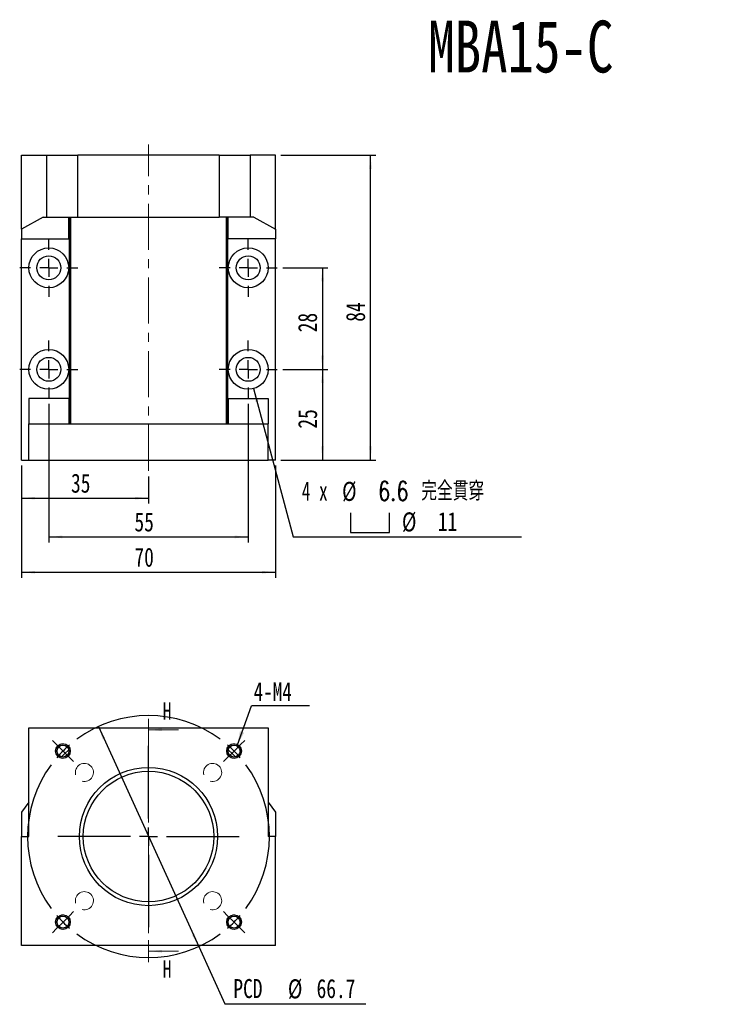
# Model space of a CAD drawing. Header units: millimetres. Extents: x 42 to 276, y 3 to 196.
# Tile 1 of 2: x 42 to 172, y 15 to 196. Entities that reach past the tile are written whole.
import ezdxf

# ---------------------------------------------------------------- set-up
doc = ezdxf.new("R2010")
doc.units = ezdxf.units.MM
doc.linetypes.add('CENTER', pattern=[10.16, 6.35, -1.27, 1.27, -1.27])
doc.linetypes.add('CENTERX2', pattern=[20.32, 12.7, -2.54, 2.54, -2.54])
doc.layers.add('FORMAT', color=7, linetype='Continuous')
doc.styles.add('SLDTEXTSTYLE0', font='TXT', dxfattribs={"width": 0.75})
doc.styles.add('SLDTEXTSTYLE1', font='TXT', dxfattribs={"width": 0.75, "bigfont": 'bigfont'})
doc.styles.add('SLDTEXTSTYLE4', font='TXT', dxfattribs={"width": 0.666667})
doc.dimstyles.new('SLDDIMSTYLE0', dxfattribs={"dimtxt": 3.5, "dimasz": 2.5, "dimexe": 0, "dimexo": 0.0625, "dimgap": 0.875, "dimtad": 0, "dimtih": 1, "dimtoh": 1, "dimdec": 1, "dimlfac": 1.5, "dimrnd": 1e-09, "dimzin": 12, "dimdsep": 46, "dimtxsty": 'SLDTEXTSTYLE0', "dimsah": 1, "dimcen": 0, "dimadec": 0, "dimazin": 3, "dimtfac": 1, "dimtdec": 1, "dimtmove": 0, "dimatfit": 3, "dimfxl": 0, "dimfrac": 2, "dimtolj": 1, "dimtzin": 12, "dimarcsym": 0})
doc.dimstyles.new('SLDDIMSTYLE1', dxfattribs={"dimtxt": 0.18, "dimasz": 2.5, "dimexe": 0, "dimexo": 0.0625, "dimgap": 0, "dimtad": 0, "dimtih": 1, "dimtoh": 1, "dimdec": 0, "dimrnd": 1e-09, "dimzin": 0, "dimdsep": 46, "dimtxsty": 'Standard', "dimsah": 1, "dimcen": 0.09, "dimadec": 0, "dimazin": 0, "dimtfac": 2.5, "dimtdec": 0, "dimtofl": 0, "dimtmove": 0, "dimatfit": 3, "dimfxl": 0, "dimfrac": 2, "dimtolj": 1, "dimtzin": 0, "dimarcsym": 0})
doc.dimstyles.new('SLDDIMSTYLE5', dxfattribs={"dimtxt": 3.5, "dimasz": 2.5, "dimexe": 0, "dimexo": 0.0625, "dimgap": 0.875, "dimtad": 1, "dimlfac": 1.5, "dimrnd": 1e-09, "dimzin": 12, "dimdsep": 46, "dimtxsty": 'SLDTEXTSTYLE0', "dimsah": 1, "dimcen": 0.09, "dimadec": 0, "dimazin": 3, "dimtfac": 1, "dimtofl": 0, "dimtmove": 0, "dimatfit": 3, "dimfxl": 0, "dimfrac": 2, "dimtolj": 1, "dimtzin": 12, "dimarcsym": 0})
doc.dimstyles.new('SLDDIMSTYLE7', dxfattribs={"dimtxt": 3.5, "dimasz": 2.5, "dimexe": 0, "dimexo": 0.0625, "dimgap": 0.875, "dimtad": 0, "dimtih": 1, "dimtoh": 1, "dimdec": 1, "dimlfac": 1.5, "dimrnd": 1e-09, "dimzin": 12, "dimdsep": 46, "dimtxsty": 'SLDTEXTSTYLE0', "dimsah": 1, "dimcen": 0, "dimadec": 0, "dimazin": 3, "dimtfac": 1, "dimtofl": 0, "dimtmove": 0, "dimatfit": 3, "dimfxl": 0, "dimfrac": 2, "dimtolj": 1, "dimtzin": 12, "dimarcsym": 0})

# ---------------------------------------------------------------- blocks, each defined once
blk = doc.blocks.new('_D')
at = {"layer": 'FORMAT', "color": 7}
for p, q in [((56.72, 66.48), (75.16, 26.02)), ((75.16, 26.02), (79.94, 15.51)), ((79.94, 15.51), (105.89, 15.51))]:
    blk.add_line(p, q, dxfattribs=at)
for points in [[(56.72, 66.48), (57.53, 64.1), (57.98, 64.31)], [(75.16, 26.02), (74.35, 28.4), (73.89, 28.19)]]:
    blk.add_solid(points, dxfattribs=at)
at = {"layer": 'FORMAT', "color": 7, "char_height": 3.5, "attachment_point": 1, "style": 'SLDTEXTSTYLE0'}
for s, insert in [('PCD', (81.53, 20.07)), ('%%c', (91.56, 20.02)), ('66.7', (96.83, 20.07))]:
    blk.add_mtext(s, dxfattribs=dict(at, insert=insert))
blk = doc.blocks.new('SW_NOTE_0')
at = {"layer": 'FORMAT', "color": 0}
blk.add_line((10.7, 0), (0, 0), dxfattribs=at)
at = {"layer": 'FORMAT', "color": 0, "insert": (0.42, 4.33), "char_height": 3.44, "attachment_point": 1, "style": 'SLDTEXTSTYLE0'}
blk.add_mtext('4-M4', dxfattribs=at)
blk = doc.blocks.new('SW_CENTERMARKSYMBOL_0')
at = {"layer": 'FORMAT', "color": 0}
for p, q in [((-32.62, 32.62), (-33.4, 33.4)), ((-31.44, 31.44), (-32.62, 32.62)), ((0, 31.44), (1.18, 32.62)), ((1.18, 32.62), (1.96, 33.4)), ((-31.44, 31.44), (-30.26, 30.26)), ((-15.72, 19.05), (-15.72, 32.39)), ((0, 31.44), (-1.18, 30.26)), ((-30.26, 30.26), (-29.49, 29.49)), ((-1.18, 30.26), (-1.96, 29.49)), ((-15.72, 15.72), (-15.72, 17.39)), ((-19.05, 15.72), (-32.39, 15.72)), ((-15.72, 15.72), (-17.39, 15.72)), ((-15.72, 15.72), (-15.72, 14.05)), ((-15.72, 15.72), (-14.05, 15.72)), ((-12.39, 15.72), (0.95, 15.72)), ((-15.72, 12.39), (-15.72, -0.95)), ((-30.26, 1.18), (-29.49, 1.96)), ((-1.18, 1.18), (-1.96, 1.96)), ((-31.44, 0), (-32.62, -1.18)), ((-31.44, 0), (-30.26, 1.18)), ((0, 0), (-1.18, 1.18)), ((0, 0), (1.18, -1.18)), ((-32.62, -1.18), (-33.4, -1.96)), ((1.18, -1.18), (1.96, -1.96))]:
    blk.add_line(p, q, dxfattribs=at)
for start, end in [(53.5901, 126.4099), (130.705, 135), (45, 49.295), (135, 139.295), (40.705, 45), (143.5901, 216.4099), (323.5901, 36.4099), (220.705, 225), (225, 229.295), (310.705, 315), (315, 319.295), (233.5901, 306.4099)]:
    blk.add_arc((-15.72, 15.72), 22.23, start, end, dxfattribs=at)
blk = doc.blocks.new('SW_SYMBOL_HOLE_SPOT')
at = {"layer": 'FORMAT', "color": 0}
for p, q in [((0, 875), (0, 75)), ((1600, 75), (1600, 875)), ((0, 75), (1600, 75))]:
    blk.add_line(p, q, dxfattribs=at)
blk = doc.blocks.new('_D_6')
at = {"layer": 'FORMAT'}
for p, q in [((85.22, 128.57), (92.52, 101.32)), ((92.52, 101.32), (134.52, 101.32))]:
    blk.add_line(p, q, dxfattribs=at)
blk.add_solid([(85.22, 128.57), (85.63, 126.09), (86.11, 126.22)], dxfattribs=at)
at = {"layer": 'FORMAT', "xscale": 0.004470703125, "yscale": 0.004470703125, "zscale": 0.004470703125}
blk.add_blockref('SW_SYMBOL_HOLE_SPOT', (103.07, 101.81), dxfattribs=at)
at = {"layer": 'FORMAT', "char_height": 3.5, "attachment_point": 1}
for s, insert, style in [('4 x', (94.11, 111.5), 'SLDTEXTSTYLE4'), ('%%c', (101.52, 111.44), 'SLDTEXTSTYLE0'), ('6.6 \\M+18AAE\\M+19153\\M+18AD1\\M+190FA', (108.11, 111.5), 'SLDTEXTSTYLE1'), ('%%c', (112.52, 105.83), 'SLDTEXTSTYLE0'), ('11', (119.11, 105.89), 'SLDTEXTSTYLE0')]:
    blk.add_mtext(s, dxfattribs=dict(at, insert=insert, style=style))
blk = doc.blocks.new('_D_7')
at = {"layer": 'FORMAT', "color": 7}
for p, q in [((42.6, 114.45), (42.6, 107.44)), ((65.94, 112.45), (65.94, 107.44)), ((42.6, 108.44), (65.94, 108.44))]:
    blk.add_line(p, q, dxfattribs=at)
for points in [[(42.6, 108.44), (45.1, 108.19), (45.1, 108.69)], [(65.94, 108.44), (63.44, 108.69), (63.44, 108.19)]]:
    blk.add_solid(points, dxfattribs=at)
at = {"layer": 'FORMAT', "color": 7, "insert": (51.69, 112.95), "char_height": 3.5, "attachment_point": 1, "style": 'SLDTEXTSTYLE0'}
blk.add_mtext('35', dxfattribs=at)
blk = doc.blocks.new('_D_8')
at = {"layer": 'FORMAT', "color": 7}
for p, q in [((42.6, 114.45), (42.6, 93.83)), ((89.27, 114.45), (89.27, 93.83)), ((42.6, 94.83), (89.27, 94.83))]:
    blk.add_line(p, q, dxfattribs=at)
for points in [[(42.6, 94.83), (45.1, 94.58), (45.1, 95.08)], [(89.27, 94.83), (86.77, 95.08), (86.77, 94.58)]]:
    blk.add_solid(points, dxfattribs=at)
at = {"layer": 'FORMAT', "color": 7, "insert": (63.35, 99.34), "char_height": 3.5, "attachment_point": 1, "style": 'SLDTEXTSTYLE0'}
blk.add_mtext('70', dxfattribs=at)
blk = doc.blocks.new('_D_9')
at = {"layer": 'FORMAT', "color": 7}
for p, q in [((47.6, 125.78), (47.6, 100.32)), ((84.27, 125.78), (84.27, 100.32)), ((47.6, 101.32), (84.27, 101.32))]:
    blk.add_line(p, q, dxfattribs=at)
for points in [[(47.6, 101.32), (50.1, 101.07), (50.1, 101.57)], [(84.27, 101.32), (81.77, 101.57), (81.77, 101.07)]]:
    blk.add_solid(points, dxfattribs=at)
at = {"layer": 'FORMAT', "color": 7, "insert": (63.35, 105.83), "char_height": 3.5, "attachment_point": 1, "style": 'SLDTEXTSTYLE0'}
blk.add_mtext('55', dxfattribs=at)
blk = doc.blocks.new('_D_10')
at = {"layer": 'FORMAT', "color": 7}
for p, q in [((90.6, 150.78), (98.92, 150.78)), ((97.92, 150.78), (97.92, 132.11)), ((90.6, 132.11), (98.92, 132.11))]:
    blk.add_line(p, q, dxfattribs=at)
for points in [[(97.92, 150.78), (97.67, 148.28), (98.17, 148.28)], [(97.92, 132.11), (98.17, 134.61), (97.67, 134.61)]]:
    blk.add_solid(points, dxfattribs=at)
at = {"layer": 'FORMAT', "color": 7, "insert": (93.41, 138.92), "char_height": 3.5, "attachment_point": 1, "rotation": 90, "style": 'SLDTEXTSTYLE0'}
blk.add_mtext('28', dxfattribs=at)
blk = doc.blocks.new('_D_11')
at = {"layer": 'FORMAT', "color": 7}
for p, q in [((90.6, 132.11), (98.92, 132.11)), ((97.92, 132.11), (97.92, 115.45)), ((90.27, 115.45), (98.92, 115.45))]:
    blk.add_line(p, q, dxfattribs=at)
for points in [[(97.92, 132.11), (97.67, 129.61), (98.17, 129.61)], [(97.92, 115.45), (98.17, 117.95), (97.67, 117.95)]]:
    blk.add_solid(points, dxfattribs=at)
at = {"layer": 'FORMAT', "color": 7, "insert": (93.41, 121.22), "char_height": 3.5, "attachment_point": 1, "rotation": 90, "style": 'SLDTEXTSTYLE0'}
blk.add_mtext('25', dxfattribs=at)
blk = doc.blocks.new('_D_12')
at = {"layer": 'FORMAT', "color": 7}
for p, q in [((90.27, 171.45), (107.74, 171.45)), ((106.74, 115.45), (106.74, 171.45)), ((90.27, 115.45), (107.74, 115.45))]:
    blk.add_line(p, q, dxfattribs=at)
for points in [[(106.74, 171.45), (106.49, 168.95), (106.99, 168.95)], [(106.74, 115.45), (106.99, 117.95), (106.49, 117.95)]]:
    blk.add_solid(points, dxfattribs=at)
at = {"layer": 'FORMAT', "color": 7, "insert": (102.23, 140.86), "char_height": 3.5, "attachment_point": 1, "rotation": 90, "style": 'SLDTEXTSTYLE0'}
blk.add_mtext('84', dxfattribs=at)
blk = doc.blocks.new('SW_CENTERMARKSYMBOL_1')
at = {"layer": 'FORMAT', "color": 0}
for p, q in [((0, 3.33), (0, 5.33)), ((-3.33, 0), (-5.33, 0)), ((0, 0), (-1.67, 0)), ((0, 0), (0, 1.67)), ((0, 0), (0, -1.67)), ((0, 0), (1.67, 0)), ((3.33, 0), (5.33, 0)), ((0, -3.33), (0, -5.33))]:
    blk.add_line(p, q, dxfattribs=at)
blk = doc.blocks.new('SW_CENTERMARKSYMBOL_2')
at = {"layer": 'FORMAT', "color": 0}
for p, q in [((0, 3.33), (0, 5.33)), ((-3.33, 0), (-5.33, 0)), ((0, 0), (-1.67, 0)), ((0, 0), (0, 1.67)), ((0, 0), (0, -1.67)), ((0, 0), (1.67, 0)), ((3.33, 0), (5.33, 0)), ((0, -3.33), (0, -5.33))]:
    blk.add_line(p, q, dxfattribs=at)
blk = doc.blocks.new('SW_CENTERMARKSYMBOL_3')
at = {"layer": 'FORMAT', "color": 0}
for p, q in [((0, 3.33), (0, 5.33)), ((-3.33, 0), (-5.33, 0)), ((0, 0), (-1.67, 0)), ((0, 0), (0, 1.67)), ((0, 0), (0, -1.67)), ((0, 0), (1.67, 0)), ((3.33, 0), (5.33, 0)), ((0, -3.33), (0, -5.33))]:
    blk.add_line(p, q, dxfattribs=at)
blk = doc.blocks.new('SW_CENTERMARKSYMBOL_4')
at = {"layer": 'FORMAT', "color": 0}
for p, q in [((0, 3.33), (0, 5.33)), ((-3.33, 0), (-5.33, 0)), ((0, 0), (-1.67, 0)), ((0, 0), (0, 1.67)), ((0, 0), (0, -1.67)), ((0, 0), (1.67, 0)), ((3.33, 0), (5.33, 0)), ((0, -3.33), (0, -5.33))]:
    blk.add_line(p, q, dxfattribs=at)

msp = doc.modelspace()

# ---------------------------------------------------------------- linework, layer by layer
at = {"color": 7, "linetype": 'Continuous', "lineweight": 25}
for p, q in [((42.6046, 157.8973), (42.6046, 171.4455)), ((42.6046, 171.4455), (47.2713, 171.4455)), ((47.2713, 160.1122), (47.2713, 171.4455)), ((47.2713, 171.4455), (52.9379, 171.4455)), ((52.9379, 160.1122), (52.9379, 171.4455)), ((78.9379, 171.4455), (52.9379, 171.4455)), ((78.9379, 171.4455), (78.9379, 160.1122)), ((78.9379, 171.4455), (84.6046, 171.4455)), ((84.6046, 171.4455), (84.6046, 160.1122)), ((89.2713, 171.4455), (84.6046, 171.4455)), ((89.2713, 157.8973), (89.2713, 171.4455)), ((46.5574, 160.1122), (42.6046, 157.8973)), ((46.5574, 160.1122), (47.2713, 160.1122)), ((47.2713, 160.1122), (52.9379, 160.1122)), ((51.2713, 156.1122), (51.2713, 160.1122)), ((51.4046, 122.1122), (51.4046, 160.1122)), ((51.6046, 160.1122), (51.6046, 122.1122)), ((52.9379, 160.1122), (78.9379, 160.1122)), ((84.6046, 160.1122), (78.9379, 160.1122)), ((80.2713, 122.1122), (80.2713, 160.1122)), ((80.4713, 160.1122), (80.4713, 122.1122)), ((80.6046, 156.1122), (80.6046, 160.1122)), ((85.3185, 160.1122), (84.6046, 160.1122)), ((85.3185, 160.1122), (89.2713, 157.8973)), ((42.6046, 157.8973), (42.6046, 156.1122)), ((89.2713, 157.8973), (89.2713, 156.1122)), ((42.6046, 156.1122), (51.2713, 156.1122)), ((42.6046, 115.4455), (42.6046, 156.1122)), ((89.2713, 156.1122), (80.6046, 156.1122)), ((89.2713, 115.4455), (89.2713, 156.1122)), ((51.2713, 126.7789), (43.9379, 126.7789)), ((43.9379, 126.7789), (43.9379, 122.1122)), ((51.2713, 126.7789), (51.2713, 122.1122)), ((80.6046, 126.7789), (87.9379, 126.7789)), ((80.6046, 126.7789), (80.6046, 122.1122)), ((87.9379, 126.7789), (87.9379, 122.1122)), ((43.9379, 122.1122), (87.9379, 122.1122)), ((43.9379, 115.4455), (43.9379, 122.1122)), ((87.9379, 115.4455), (87.9379, 122.1122)), ((42.6046, 115.4455), (43.9379, 115.4455)), ((43.9379, 115.4455), (87.9379, 115.4455)), ((89.2713, 115.4455), (87.9379, 115.4455)), ((43.9379, 46.2499), (43.9379, 66.2499)), ((43.9379, 66.2499), (87.9379, 66.2499)), ((87.9379, 66.2499), (87.9379, 46.2499)), ((43.9379, 52.5805), (42.6046, 50.7127)), ((87.9379, 52.5805), (89.2713, 50.7127)), ((42.6046, 50.7127), (42.6046, 46.2499)), ((89.2713, 50.7127), (89.2713, 46.2499)), ((42.6046, 26.2499), (42.6046, 46.2499)), ((42.6046, 46.2499), (43.9379, 46.2499)), ((89.2713, 46.2499), (87.9379, 46.2499)), ((89.2713, 26.2499), (89.2713, 46.2499)), ((89.2713, 26.2499), (42.6046, 26.2499))]:
    msp.add_line(p, q, dxfattribs=at)
at = {"color": 7, "linetype": 'CENTER', "lineweight": 18}
msp.add_line((65.9379, 67.8678), (65.9379, 23.1774), dxfattribs=at)
at = {"color": 7, "linetype": 'Continuous', "lineweight": 18}
for p, q in [((71.4379, 65.8678), (65.9379, 65.8678)), ((71.4379, 25.1774), (65.9379, 25.1774))]:
    msp.add_line(p, q, dxfattribs=at)
at = {"color": 7, "linetype": 'Continuous', "lineweight": 25, "flags": 128}
for points in [[(49.9735, 60.8985), (50.5234, 61.4761), (51.2894, 62.2144)], [(81.9024, 60.8985), (81.3525, 61.4761), (80.5865, 62.2144)]]:
    msp.add_lwpolyline(points, dxfattribs=at)
at = {"color": 7, "linetype": 'Continuous', "lineweight": 25}
for centre, radius in [((47.6046, 150.7789), 3.6667), ((84.2713, 150.7789), 3.6667), ((47.6046, 150.7789), 2.2), ((84.2713, 150.7789), 2.2), ((47.6046, 132.1122), 3.6667), ((84.2713, 132.1122), 3.6667), ((47.6046, 132.1122), 2.2), ((84.2713, 132.1122), 2.2), ((50.2166, 61.9713), 1.35), ((50.2166, 61.9713), 1.1), ((81.6593, 61.9713), 1.35), ((81.6593, 61.9713), 1.1), ((65.9379, 46.2499), 12.7), ((65.9379, 46.2499), 12), ((50.2166, 30.5286), 1.35), ((50.2166, 30.5286), 1.1), ((81.6593, 30.5286), 1.35), ((81.6593, 30.5286), 1.1)]:
    msp.add_circle(centre, radius, dxfattribs=at)
at = {"color": 7, "linetype": 'Continuous', "lineweight": 18}
for centre, radius in [((50.2166, 61.9713), 1.3333), ((81.6593, 61.9713), 1.3333), ((54.1528, 58.035), 1.6667), ((77.7231, 58.035), 1.6667), ((54.1528, 34.4648), 1.6667), ((77.7231, 34.4648), 1.6667), ((50.2166, 30.5286), 1.3333), ((81.6593, 30.5286), 1.3333)]:
    msp.add_arc(centre, radius, 255, 195, dxfattribs=at)
for points in [[(65.9379, 65.8678), (68.4379, 65.6178), (68.4379, 66.1178)], [(65.9379, 25.1774), (68.4379, 24.9274), (68.4379, 25.4274)]]:
    msp.add_solid(points, dxfattribs=at)
at = {"layer": 'FORMAT', "color": 7, "linetype": 'CENTERX2', "lineweight": 18, "ltscale": 0.666667}
msp.add_line((65.9379, 113.4455), (65.9379, 173.4455), dxfattribs=at)

# ---------------------------------------------------------------- block references
at = {"layer": 'FORMAT', "color": 7}
for name, p in [('SW_CENTERMARKSYMBOL_4', (47.6046, 150.7789)), ('SW_CENTERMARKSYMBOL_1', (84.2713, 150.7789)), ('SW_CENTERMARKSYMBOL_3', (47.6046, 132.1122)), ('SW_CENTERMARKSYMBOL_2', (84.2713, 132.1122)), ('SW_NOTE_0', (84.8365, 70.2937)), ('SW_CENTERMARKSYMBOL_0', (81.6593, 30.5286))]:
    msp.add_blockref(name, p, dxfattribs=at)

# ---------------------------------------------------------------- texts
at = {"color": 7, "linetype": 'Continuous', "char_height": 3.175, "attachment_point": 1, "style": 'SLDTEXTSTYLE0'}
for insert in [(68.5468, 70.9113), (68.5468, 23.4979)]:
    msp.add_mtext('H', dxfattribs=dict(at, insert=insert))
at = {"layer": 'FORMAT', "color": 7, "insert": (117.3593, 196.204), "char_height": 9.525, "attachment_point": 1, "style": 'SLDTEXTSTYLE0'}
msp.add_mtext('MBA15-C', dxfattribs=at)

# ---------------------------------------------------------------- dimensions: what is measured, and where the dimension line sits
at = {"layer": 'FORMAT', "color": 7}
for base, p1, p2, picture, middle in [((106.7385, 171.4455), (89.2713, 115.4455), (89.2713, 171.4455), '_D_12', (106.7385, 143.4455)), ((97.9177, 132.1122), (89.6046, 150.7789), (89.6046, 132.1122), '_D_10', (97.9177, 141.5051)), ((97.9177, 115.4455), (89.6046, 132.1122), (89.2713, 115.4455), '_D_11', (97.9177, 123.8083))]:
    dim = msp.add_linear_dim(base=base, p1=p1, p2=p2, angle=90, dimstyle='SLDDIMSTYLE5', dxfattribs=at)
    dim.commit()
    dim.dimension.update_dxf_attribs({"geometry": picture, "text_midpoint": middle, "dimtype": 160})
at = {"layer": 'FORMAT'}
dim = msp.add_diameter_dim_2p(p1=(83.3223, 135.6539), p2=(85.2203, 128.5705), text='4 x <> 完全貫穿\\P{\\fGDT;v}%%c 11 \\P', dimstyle='SLDDIMSTYLE7', dxfattribs=at)
dim.commit()
dim.dimension.update_dxf_attribs({"geometry": '_D_6', "text_midpoint": (114.314, 106.9311), "dimtype": 163})
at = {"layer": 'FORMAT', "color": 7}
for base, p1, p2, picture, middle in [((84.2713, 101.3214), (47.6046, 126.7789), (84.2713, 126.7789), '_D_9', (65.9379, 101.3214)), ((65.9379, 108.4431), (42.6046, 115.4455), (65.9379, 113.4455), '_D_7', (54.2713, 108.4431)), ((89.2713, 94.8301), (42.6046, 115.4455), (89.2713, 115.4455), '_D_8', (65.9379, 94.8301))]:
    dim = msp.add_linear_dim(base=base, p1=p1, p2=p2, dimstyle='SLDDIMSTYLE5', dxfattribs=at)
    dim.commit()
    dim.dimension.update_dxf_attribs({"geometry": picture, "text_midpoint": middle, "dimtype": 160})
dim = msp.add_diameter_dim_2p(p1=(75.1555, 26.0173), p2=(56.7204, 66.4825), text='PCD<>', dimstyle='SLDDIMSTYLE0', dxfattribs=at)
dim.commit()
dim.dimension.update_dxf_attribs({"geometry": '_D', "text_midpoint": (93.7085, 18.3108), "dimtype": 163})

# ---------------------------------------------------------------- leaders
msp.add_leader([(82.2842, 63.1114), (84.8365, 70.2937)], dimstyle='SLDDIMSTYLE1', dxfattribs=at)

doc.saveas('drawing.dxf')
